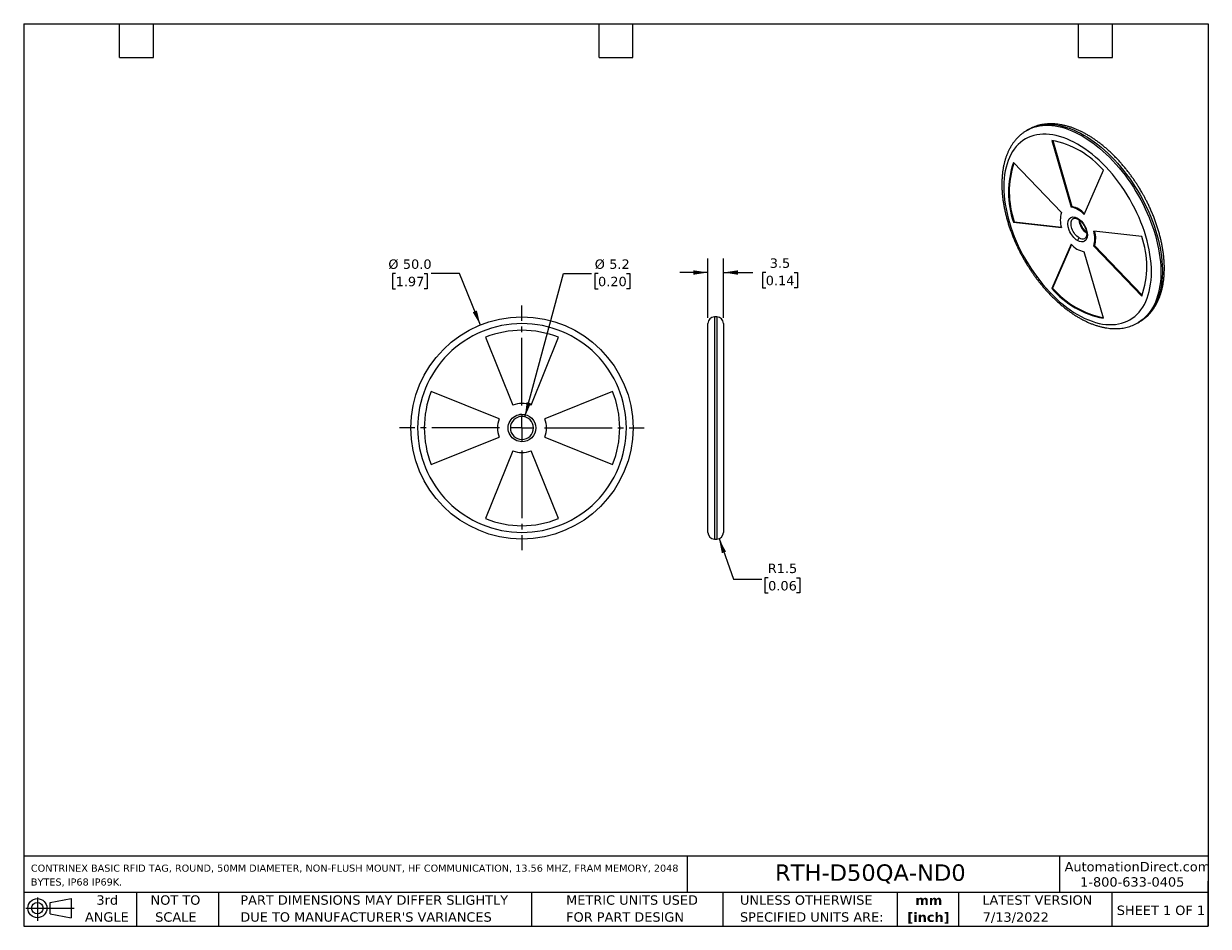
# Model space of a CAD drawing. Header units: millimetres. Extents: x 6 to 273, y 6 to 210.
import ezdxf

# ---------------------------------------------------------------- set-up
doc = ezdxf.new("R2010")
doc.units = ezdxf.units.MM
doc.linetypes.add('SLD-Center', pattern=[19.05, 15.24, -1.27, 1.27, -1.27])
doc.linetypes.add('SLD-Solid', pattern=[0])
doc.layers.add('CENTER', color=40, linetype='SLD-Center')
doc.layers.add('DIMENSIONS', color=140, linetype='SLD-Solid', lineweight=25)
doc.layers.add('TEXT', color=140, linetype='SLD-Solid', lineweight=25)
doc.styles.add('SLDTEXTSTYLE0', font='VERDANA.TTF')
doc.styles.add('SLDTEXTSTYLE1', font='VERDANAB.TTF')
doc.dimstyles.new('SLDDIMSTYLE0', dxfattribs={"dimtxt": 2.158008, "dimasz": 3.302, "dimexe": 0, "dimexo": 0.0625, "dimgap": 0.539502, "dimtad": 0, "dimtih": 1, "dimtoh": 1, "dimrnd": 1e-09, "dimzin": 4, "dimdsep": 46, "dimtxsty": 'SLDTEXTSTYLE0', "dimsah": 1, "dimcen": 0, "dimadec": 0, "dimazin": 1, "dimtfac": 1, "dimtofl": 0, "dimtmove": 0, "dimatfit": 3, "dimfxl": 0, "dimfrac": 2, "dimtolj": 1, "dimtzin": 12, "dimarcsym": 0})
doc.dimstyles.new('SLDDIMSTYLE1', dxfattribs={"dimtxt": 2.158008, "dimasz": 3.302, "dimexe": 0, "dimexo": 0.0625, "dimgap": 0.539502, "dimtad": 0, "dimtih": 1, "dimtoh": 1, "dimrnd": 1e-09, "dimzin": 12, "dimdsep": 46, "dimtxsty": 'SLDTEXTSTYLE0', "dimsah": 1, "dimcen": 0, "dimadec": 0, "dimazin": 3, "dimtfac": 1, "dimtofl": 0, "dimtmove": 0, "dimatfit": 3, "dimfxl": 0, "dimfrac": 2, "dimtolj": 1, "dimtzin": 12, "dimarcsym": 0})
doc.dimstyles.new('SLDDIMSTYLE2', dxfattribs={"dimtxt": 2.158008, "dimasz": 3.302, "dimexe": 0, "dimexo": 0.0625, "dimgap": 0.539502, "dimtad": 0, "dimtih": 1, "dimtoh": 1, "dimrnd": 1e-09, "dimzin": 12, "dimdsep": 46, "dimtxsty": 'SLDTEXTSTYLE0', "dimsah": 1, "dimcen": 0.09, "dimadec": 0, "dimazin": 3, "dimtfac": 1, "dimtmove": 0, "dimatfit": 0, "dimfxl": 0, "dimfrac": 2, "dimtolj": 1, "dimtzin": 12, "dimarcsym": 0})
doc.dimstyles.new('SLDDIMSTYLE3', dxfattribs={"dimtxt": 2.158008, "dimasz": 3.302, "dimexe": 0, "dimexo": 0.0625, "dimgap": 0.539502, "dimtad": 0, "dimtih": 1, "dimtoh": 1, "dimrnd": 1e-09, "dimzin": 12, "dimdsep": 46, "dimtxsty": 'SLDTEXTSTYLE0', "dimsah": 1, "dimcen": 0, "dimadec": 0, "dimazin": 3, "dimtfac": 1, "dimtofl": 0, "dimtmove": 0, "dimatfit": 3, "dimfxl": 0, "dimfrac": 2, "dimtolj": 1, "dimtzin": 12, "dimarcsym": 0})

# ---------------------------------------------------------------- blocks, each defined once
blk = doc.blocks.new('Block11')
at = {"color": 7, "linetype": 'SLD-Solid', "lineweight": 18}
for p, q in [((0, 2.88), (10.87, 2.88)), ((2.59, 5.31), (2.59, 0)), ((5.48, 4.17), (10.18, 5.03)), ((5.48, 1.6), (5.48, 4.17)), ((10.18, 5.03), (10.18, 0.73)), ((5.48, 1.6), (10.18, 0.73))]:
    blk.add_line(p, q, dxfattribs=at)
for radius in [2.15, 1.29]:
    blk.add_circle((2.59, 2.88), radius, dxfattribs=at)
blk = doc.blocks.new('Block12')
at = {"color": 7, "linetype": 'Continuous'}
blk.add_blockref('Block11', (0, 0), dxfattribs=at)
blk = doc.blocks.new('SW_NOTE_0')
at = {"layer": 'TEXT', "color": 0, "char_height": 1.5875, "attachment_point": 1, "style": 'SLDTEXTSTYLE0'}
for s, insert in [('CONTRINEX BASIC RFID TAG, ROUND, 50MM DIAMETER, NON-FLUSH MOUNT, HF COMMUNICATION, 13.56 MHZ, FRAM MEMORY, 2048 ', (0, 2.02)), ('BYTES, IP68 IP69K.', (0, -1.1))]:
    blk.add_mtext(s, dxfattribs=dict(at, insert=insert))
blk = doc.blocks.new('SW_NOTE_0_1')
at = {"layer": 'TEXT', "color": 0, "char_height": 2.117, "attachment_point": 2, "style": 'SLDTEXTSTYLE1'}
for s, insert in [('mm', (2.84, 2.69)), ('[inch]', (2.76, -1.13))]:
    blk.add_mtext(s, dxfattribs=dict(at, insert=insert))
blk = doc.blocks.new('SW_NOTE_0_2')
at = {"layer": 'TEXT', "color": 0, "char_height": 2.1167, "attachment_point": 1, "style": 'SLDTEXTSTYLE0'}
for s, insert in [('UNLESS OTHERWISE ', (0, 2.69)), ('SPECIFIED UNITS ARE:', (0, -1.13))]:
    blk.add_mtext(s, dxfattribs=dict(at, insert=insert))
blk = doc.blocks.new('SW_NOTE_0_3')
at = {"layer": 'TEXT', "color": 0, "char_height": 2.1167, "attachment_point": 1, "style": 'SLDTEXTSTYLE0'}
for s, insert in [('PART DIMENSIONS MAY DIFFER SLIGHTLY ', (0, 2.69)), ("DUE TO MANUFACTURER'S VARIANCES", (0, -1.13))]:
    blk.add_mtext(s, dxfattribs=dict(at, insert=insert))
blk = doc.blocks.new('SW_NOTE_0_4')
at = {"layer": 'TEXT', "color": 0, "char_height": 2.117, "attachment_point": 2, "style": 'SLDTEXTSTYLE0'}
for s, insert in [('NOT TO', (5.26, 2.69)), ('SCALE', (5.35, -1.13))]:
    blk.add_mtext(s, dxfattribs=dict(at, insert=insert))
blk = doc.blocks.new('SW_NOTE_0_5')
at = {"layer": 'TEXT', "color": 0, "char_height": 2.117, "attachment_point": 2, "style": 'SLDTEXTSTYLE0'}
for s, insert in [('3rd', (2.32, 2.69)), ('ANGLE', (2.22, -1.13))]:
    blk.add_mtext(s, dxfattribs=dict(at, insert=insert))
blk = doc.blocks.new('SW_NOTE_0_6')
at = {"layer": 'TEXT', "color": 0, "char_height": 2.1167, "attachment_point": 1, "style": 'SLDTEXTSTYLE0'}
for s, insert in [('METRIC UNITS USED ', (0, 2.69)), ('FOR PART DESIGN', (0, -1.13))]:
    blk.add_mtext(s, dxfattribs=dict(at, insert=insert))
blk = doc.blocks.new('_D')
at = {"layer": 'DIMENSIONS'}
for p, q in [((90.08, 153.31), (89.36, 153.31)), ((89.36, 153.31), (89.36, 149.88)), ((96.49, 153.31), (97.22, 153.31)), ((97.22, 153.31), (97.22, 149.88)), ((104.47, 153.31), (98.12, 153.31)), ((109.16, 141.71), (104.47, 153.31)), ((89.36, 149.88), (90.08, 149.88)), ((97.22, 149.88), (96.49, 149.88))]:
    blk.add_line(p, q, dxfattribs=at)
blk.add_solid([(109.16, 141.71), (108.39, 144.97), (107.45, 144.59)], dxfattribs=at)
at = {"layer": 'DIMENSIONS', "char_height": 2.117, "attachment_point": 1, "style": 'SLDTEXTSTYLE0'}
for s, insert in [('%%c', (88.45, 156.48)), ('50.0', (91.71, 156.48)), ('1.97', (90.08, 152.57))]:
    blk.add_mtext(s, dxfattribs=dict(at, insert=insert))
blk = doc.blocks.new('_D_1')
at = {"layer": 'DIMENSIONS'}
for p, q in [((119.2, 121.05), (127.85, 153.31)), ((127.85, 153.31), (134.2, 153.31)), ((135.65, 153.31), (134.92, 153.31)), ((134.92, 153.31), (134.92, 149.88)), ((142.06, 153.31), (142.78, 153.31)), ((142.78, 153.31), (142.78, 149.88)), ((134.92, 149.88), (135.65, 149.88)), ((142.78, 149.88), (142.06, 149.88))]:
    blk.add_line(p, q, dxfattribs=at)
blk.add_solid([(119.2, 121.05), (120.55, 124.11), (119.57, 124.37)], dxfattribs=at)
at = {"layer": 'DIMENSIONS', "char_height": 2.117, "attachment_point": 1, "style": 'SLDTEXTSTYLE0'}
for s, insert in [('%%c', (134.91, 156.48)), ('5.2', (138.17, 156.48)), ('0.20', (135.65, 152.57))]:
    blk.add_mtext(s, dxfattribs=dict(at, insert=insert))
blk = doc.blocks.new('SW_CENTERMARKSYMBOL_0')
at = {"layer": 'CENTER', "color": 0}
for p, q in [((0, 5.08), (0, 27.54)), ((-5.08, 0), (-27.54, 0)), ((0, 0), (-2.54, 0)), ((0, 0), (0, 2.54)), ((0, 0), (0, -2.54)), ((0, 0), (2.54, 0)), ((5.08, 0), (27.54, 0)), ((0, -5.08), (0, -27.54))]:
    blk.add_line(p, q, dxfattribs=at)
blk = doc.blocks.new('_D_2')
at = {"layer": 'DIMENSIONS'}
for p, q in [((160.39, 143.31), (160.39, 156.71)), ((163.89, 143.31), (163.89, 156.71)), ((160.39, 153.54), (154.04, 153.54)), ((163.89, 153.54), (170.48, 153.54)), ((173.41, 153.54), (172.68, 153.54)), ((172.68, 153.54), (172.68, 150.11)), ((179.82, 153.54), (180.55, 153.54)), ((180.55, 153.54), (180.55, 150.11)), ((172.68, 150.11), (173.41, 150.11)), ((180.55, 150.11), (179.82, 150.11))]:
    blk.add_line(p, q, dxfattribs=at)
for points in [[(160.39, 153.54), (157.09, 154.04), (157.09, 153.03)], [(163.89, 153.54), (167.19, 153.03), (167.19, 154.04)]]:
    blk.add_solid(points, dxfattribs=at)
at = {"layer": 'DIMENSIONS', "char_height": 2.117, "attachment_point": 1, "style": 'SLDTEXTSTYLE0'}
for s, insert in [('3.5', (174.31, 156.71)), ('0.14', (173.41, 152.8))]:
    blk.add_mtext(s, dxfattribs=dict(at, insert=insert))
blk = doc.blocks.new('_D_3')
at = {"layer": 'DIMENSIONS'}
for p, q in [((162.89, 93.62), (166.15, 84.52)), ((166.15, 84.52), (172.5, 84.52)), ((173.95, 84.82), (173.23, 84.82)), ((173.23, 84.82), (173.23, 81.39)), ((180.36, 84.82), (181.09, 84.82)), ((181.09, 84.82), (181.09, 81.39)), ((173.23, 81.39), (173.95, 81.39)), ((181.09, 81.39), (180.36, 81.39))]:
    blk.add_line(p, q, dxfattribs=at)
blk.add_solid([(162.89, 93.62), (163.53, 90.34), (164.48, 90.69)], dxfattribs=at)
at = {"layer": 'DIMENSIONS', "char_height": 2.117, "attachment_point": 1, "style": 'SLDTEXTSTYLE0'}
for s, insert in [('R1.5', (173.87, 87.99)), ('0.06', (173.95, 84.08))]:
    blk.add_mtext(s, dxfattribs=dict(at, insert=insert))

msp = doc.modelspace()

# ---------------------------------------------------------------- linework, layer by layer
for p, q in [((232.542, 185.71), (232.189, 185.506)), ((232.542, 185.71), (232.561, 185.721)), ((237.826, 183.259), (242.174, 168.258)), ((238.044, 183.232), (242.353, 168.361)), ((240.01, 167.009), (229.193, 178.274)), ((245.081, 166.58), (249.428, 176.562)), ((242.353, 168.361), (242.174, 168.258)), ((229.193, 164.876), (229.372, 164.98)), ((229.193, 164.876), (240.01, 163.652)), ((229.372, 164.98), (239.974, 163.78)), ((258.061, 161.608), (247.244, 162.833)), ((242.174, 159.905), (237.826, 149.923)), ((242.267, 159.81), (238.006, 150.027)), ((249.428, 143.225), (245.081, 158.227)), ((247.244, 159.476), (247.423, 159.58)), ((247.244, 159.476), (258.061, 148.211)), ((247.423, 159.58), (258.147, 148.413)), ((238.006, 150.027), (237.826, 149.923)), ((162.388, 143.536), (161.888, 143.536)), ((161.888, 143.536), (161.888, 93.536)), ((162.388, 143.536), (162.388, 93.536)), ((257.187, 142.203), (257.168, 142.193)), ((257.187, 142.203), (257.54, 142.407)), ((110.325, 138.949), (116.473, 123.65)), ((120.584, 123.65), (126.732, 138.949)), ((113.414, 120.591), (98.115, 126.739)), ((138.942, 126.739), (123.643, 120.591)), ((118.529, 121.636), (118.529, 121.136)), ((98.115, 110.332), (113.414, 116.48)), ((118.529, 115.936), (118.529, 115.436)), ((123.643, 116.48), (138.942, 110.332)), ((116.473, 113.421), (110.325, 98.122)), ((126.732, 98.122), (120.584, 113.421)), ((161.888, 93.536), (162.388, 93.536))]:
    msp.add_line(p, q)
at = {"flags": 128}
for points in [[(232.561, 185.721), (232.963, 185.937), (233.546, 186.203), (234.151, 186.425), (234.778, 186.604), (235.424, 186.739), (236.09, 186.829), (236.773, 186.875), (237.472, 186.876), (238.186, 186.832), (238.914, 186.744), (239.653, 186.611), (240.403, 186.435), (241.162, 186.214), (241.929, 185.95), (242.702, 185.643), (243.479, 185.294), (244.259, 184.904), (245.041, 184.472), (245.823, 184.001), (246.604, 183.49), (247.381, 182.942), (248.154, 182.357), (248.92, 181.735), (249.679, 181.079), (250.43, 180.39), (251.169, 179.669), (251.896, 178.917), (252.61, 178.137), (253.31, 177.328), (253.993, 176.494), (254.658, 175.635), (255.305, 174.754), (255.932, 173.852), (256.537, 172.93), (257.12, 171.992), (257.679, 171.037), (258.213, 170.069), (258.722, 169.089), (259.204, 168.1), (259.658, 167.102), (260.083, 166.099), (260.479, 165.091), (260.845, 164.082), (261.18, 163.072), (261.483, 162.065), (261.754, 161.061), (261.993, 160.063), (262.198, 159.073), (262.37, 158.093), (262.507, 157.124), (262.611, 156.169), (262.68, 155.23), (262.715, 154.308), (262.715, 153.404), (262.68, 152.522), (262.611, 151.662), (262.507, 150.827), (262.37, 150.017), (262.198, 149.235), (261.993, 148.482), (261.754, 147.76), (261.483, 147.069), (261.18, 146.412), (260.845, 145.789), (260.479, 145.202), (260.083, 144.651), (259.658, 144.139), (259.204, 143.666), (258.722, 143.233), (258.213, 142.84), (257.679, 142.489), (257.54, 142.407)], [(232.195, 185.509), (232.609, 185.733), (233.192, 185.999), (233.797, 186.221), (234.424, 186.4), (235.071, 186.535), (235.736, 186.625), (236.419, 186.671), (237.118, 186.672), (237.833, 186.628), (238.56, 186.54), (239.299, 186.407), (240.049, 186.231), (240.809, 186.01), (241.575, 185.746), (242.348, 185.439), (243.125, 185.09), (243.906, 184.7), (244.688, 184.268)], [(244.688, 184.268), (245.47, 183.797), (246.25, 183.286), (247.027, 182.738), (247.8, 182.152), (248.567, 181.531), (249.326, 180.875), (250.076, 180.186), (250.815, 179.465), (251.543, 178.713), (252.257, 177.933), (252.956, 177.124), (253.639, 176.29), (254.305, 175.431), (254.951, 174.55), (255.578, 173.648), (256.183, 172.726), (256.766, 171.787), (257.325, 170.833), (257.86, 169.865), (258.368, 168.885), (258.85, 167.896), (259.304, 166.898), (259.73, 165.895), (260.126, 164.887), (260.492, 163.878), (260.826, 162.868), (261.13, 161.861), (261.401, 160.857), (261.639, 159.859), (261.844, 158.869), (262.016, 157.889), (262.154, 156.92), (262.257, 155.965), (262.326, 155.026), (262.361, 154.104), (262.361, 153.2), (262.326, 152.318), (262.257, 151.458), (262.154, 150.623), (262.016, 149.813), (261.844, 149.031), (261.639, 148.278), (261.401, 147.556), (261.13, 146.865), (260.826, 146.207), (260.492, 145.585), (260.126, 144.997), (259.73, 144.447), (259.304, 143.935), (258.85, 143.462), (258.368, 143.029), (257.86, 142.636), (257.325, 142.285), (257.187, 142.203)], [(243.981, 161.323), (243.73, 161.488), (243.485, 161.688), (243.248, 161.922), (243.025, 162.184), (242.82, 162.469), (242.637, 162.773), (242.479, 163.089), (242.348, 163.412), (242.248, 163.735), (242.181, 164.054), (242.146, 164.36), (242.146, 164.65), (242.181, 164.917), (242.248, 165.157), (242.348, 165.365), (242.479, 165.538), (242.637, 165.671), (242.681, 165.698)]]:
    msp.add_lwpolyline(points, dxfattribs=at)
msp.add_circle((118.529, 118.536), 25)
for centre, radius, start, end in [((234.006, 163.245), 20.375, 40.81081, 79.19457), ((248.441, 171.575), 20.38, 160.8112, 199.1888), ((248.784, 171.704), 20.543, 161.63746, 199.10485), ((241.216, 163.243), 5.105, 40.81081, 79.19457), ((241.416, 163.402), 5.047, 41.98863, 79.29424), ((244.833, 165.33), 5.107, 160.8112, 199.1888), ((243.864, 165.743), 0.239, 172.67571, 236.62928), ((247.938, 165.731), 4.037, 184.32732, 235.67662), ((242.421, 161.154), 5.107, 340.8112, 19.1888), ((242.658, 161.247), 5.049, 340.7116, 18.0116), ((244.395, 160.676), 0.768, 122.60548, 177.39452), ((244.744, 162.388), 1.31, 234.37802, 293.61574), ((238.813, 154.91), 20.38, 340.8112, 19.1888), ((246.038, 163.242), 5.105, 220.81081, 259.19457), ((253.248, 163.239), 20.375, 220.81081, 259.19457), ((253.531, 163.473), 20.539, 220.89479, 258.36811), ((161.888, 142.036), 1.5, 90, 180), ((162.388, 142.036), 1.5, 0, 90), ((118.529, 118.536), 22, 68.10579, 111.89421), ((118.529, 118.536), 22, 158.10579, 201.89421), ((118.529, 118.536), 22, 338.10579, 21.89421), ((118.529, 118.536), 5.512, 68.10579, 111.89421), ((118.529, 118.536), 5.512, 158.10579, 201.89421), ((118.529, 118.536), 2.6, 90, 270), ((118.529, 118.536), 2.6, 270, 90), ((118.529, 118.536), 5.512, 338.10579, 21.89421), ((118.529, 118.536), 5.512, 248.10579, 291.89421), ((118.529, 118.536), 22, 248.10579, 291.89421), ((161.888, 95.036), 1.5, 180, 270), ((162.388, 95.036), 1.5, 270, 0)]:
    msp.add_arc(centre, radius, start, end)
for points, knots in [([(258.091, 171.592), (257.909, 171.902), (257.654, 172.337), (257.262, 172.969), (256.922, 173.503), (256.506, 174.131), (256.057, 174.782), (255.574, 175.452), (255.064, 176.131), (254.529, 176.812), (253.973, 177.49), (253.396, 178.16), (252.802, 178.818), (252.191, 179.463), (251.566, 180.092), (250.928, 180.702), (250.278, 181.291), (249.617, 181.858), (248.946, 182.402), (248.267, 182.921), (247.581, 183.414), (246.889, 183.879), (246.192, 184.315), (245.491, 184.722), (244.787, 185.099), (244.081, 185.444), (243.374, 185.757), (242.667, 186.037), (241.962, 186.284), (241.259, 186.495), (240.56, 186.672), (239.865, 186.813), (239.176, 186.917), (238.494, 186.985), (237.82, 187.016), (237.156, 187.009), (236.501, 186.964), (235.858, 186.882), (235.228, 186.76), (234.611, 186.601), (234.008, 186.403), (233.422, 186.164), (232.94, 185.936), (232.662, 185.774), (232.566, 185.717)], [0, 0, 0, 0, 0.027884, 0.0391031, 0.0577346, 0.0770632, 0.0977845, 0.1193985, 0.1417039, 0.1645405, 0.1877945, 0.2113822, 0.2352406, 0.2593217, 0.2835883, 0.3080113, 0.3325673, 0.3572377, 0.3820073, 0.4068635, 0.431796, 0.4567959, 0.4818557, 0.5069686, 0.5321284, 0.5573293, 0.5825632, 0.6078237, 0.6331039, 0.6583964, 0.6836937, 0.7089877, 0.7342709, 0.7595366, 0.7847796, 0.8099975, 0.8351914, 0.8603672, 0.8855364, 0.9107163, 0.9359307, 0.9612089, 0.9865855, 1, 1, 1, 1]), ([(232.198, 185.505), (232.115, 185.459), (231.846, 185.308), (231.413, 185.012), (230.898, 184.619), (230.406, 184.183), (229.936, 183.707), (229.491, 183.191), (229.071, 182.634), (228.678, 182.037), (228.327, 181.422), (228.016, 180.796), (227.743, 180.164), (227.497, 179.507), (227.28, 178.824), (227.091, 178.118), (226.931, 177.39), (226.8, 176.641), (226.698, 175.873), (226.625, 175.087), (226.581, 174.284), (226.566, 173.466), (226.58, 172.634), (226.622, 171.79), (226.693, 170.934), (226.792, 170.068), (226.918, 169.194), (227.072, 168.313), (227.253, 167.426), (227.461, 166.535), (227.695, 165.642), (227.954, 164.747), (228.237, 163.853), (228.545, 162.962), (228.875, 162.076), (229.226, 161.199), (229.595, 160.336), (229.975, 159.5), (230.351, 158.72), (230.691, 158.049), (231.006, 157.452), (231.31, 156.895), (231.528, 156.513), (231.638, 156.321)], [0, 0, 0, 0, 0.0114347, 0.0370919, 0.062955, 0.0890617, 0.1154472, 0.1421407, 0.1691632, 0.1965265, 0.2242316, 0.2493331, 0.274546, 0.2998548, 0.325244, 0.3506979, 0.3762011, 0.4017397, 0.427301, 0.4528743, 0.4784505, 0.504021, 0.5295791, 0.5551204, 0.5806413, 0.6061389, 0.6316104, 0.6570531, 0.6824639, 0.7078391, 0.7331733, 0.758459, 0.783685, 0.8088332, 0.8338737, 0.8587536, 0.88337, 0.907495, 0.9305088, 0.9508259, 0.9658878, 0.9828803, 1, 1, 1, 1]), ([(243.627, 182.431), (248.034, 179.887), (252.261, 175.425), (258.493, 164.63), (260.244, 158.738), (260.244, 148.56), (258.493, 144.69), (252.261, 141.091), (248.034, 141.509), (239.22, 146.598), (234.993, 151.06), (228.761, 161.854), (227.01, 167.746), (227.01, 177.924), (228.761, 181.794), (234.993, 185.393), (239.22, 184.975), (243.627, 182.431)], [0, 0, 0, 0, 0.125, 0.125, 0.25, 0.25, 0.375, 0.375, 0.5, 0.5, 0.625, 0.625, 0.75, 0.75, 0.875, 0.875, 1, 1, 1, 1]), ([(257.531, 142.408), (257.614, 142.455), (257.883, 142.605), (258.316, 142.901), (258.831, 143.295), (259.323, 143.73), (259.793, 144.206), (260.238, 144.722), (260.658, 145.279), (261.051, 145.877), (261.402, 146.491), (261.713, 147.118), (261.986, 147.749), (262.232, 148.407), (262.449, 149.089), (262.638, 149.795), (262.798, 150.523), (262.929, 151.272), (263.031, 152.04), (263.104, 152.826), (263.148, 153.629), (263.163, 154.447), (263.149, 155.279), (263.107, 156.124), (263.036, 156.979), (262.937, 157.845), (262.811, 158.719), (262.657, 159.6), (262.476, 160.487), (262.268, 161.378), (262.034, 162.272), (261.775, 163.166), (261.492, 164.06), (261.184, 164.951), (260.854, 165.837), (260.503, 166.714), (260.134, 167.577), (259.754, 168.413), (259.378, 169.193), (259.038, 169.864), (258.723, 170.461), (258.419, 171.018), (258.201, 171.4), (258.091, 171.592)], [0, 0, 0, 0, 0.0114347, 0.0370919, 0.062955, 0.0890617, 0.1154472, 0.1421407, 0.1691632, 0.1965265, 0.2242316, 0.2493331, 0.274546, 0.2998548, 0.325244, 0.3506979, 0.3762011, 0.4017397, 0.427301, 0.4528743, 0.4784505, 0.504021, 0.5295791, 0.5551204, 0.5806413, 0.6061389, 0.6316104, 0.6570531, 0.6824639, 0.7078391, 0.7331733, 0.758459, 0.783685, 0.8088332, 0.8338737, 0.8587536, 0.88337, 0.907495, 0.9305088, 0.9508259, 0.9658878, 0.9828803, 1, 1, 1, 1]), ([(243.627, 160.711), (242.844, 161.163), (242.12, 162.063), (241.337, 164.082), (241.337, 165.047), (242.12, 166.161), (242.844, 166.226), (243.627, 165.774)], [0, 0, 0, 0, 0.3333333, 0.3333333, 0.6666667, 0.6666667, 1, 1, 1, 1]), ([(242.689, 165.701), (242.728, 165.72), (242.802, 165.756), (242.937, 165.778), (243.084, 165.776), (243.247, 165.749), (243.424, 165.694), (243.587, 165.626), (243.692, 165.564), (243.731, 165.541)], [0, 0, 0, 0, 0.1806535, 0.3393744, 0.4877764, 0.6316359, 0.773741, 0.915328, 1, 1, 1, 1]), ([(243.627, 165.774), (244.208, 165.438), (244.766, 164.849), (245.588, 163.425), (245.819, 162.648), (245.819, 161.306), (245.588, 160.795), (244.766, 160.32), (244.208, 160.375), (243.627, 160.711)], [0, 0, 0, 0, 0.25, 0.25, 0.5, 0.5, 0.75, 0.75, 1, 1, 1, 1]), ([(243.731, 165.541), (243.757, 165.527), (243.848, 165.477), (244.009, 165.363), (244.208, 165.202), (244.4, 165.019), (244.579, 164.826), (244.728, 164.643), (244.856, 164.471), (244.977, 164.294), (245.055, 164.163), (245.098, 164.091)], [0, 0, 0, 0, 0.0545046, 0.1903098, 0.325603, 0.4590396, 0.5871641, 0.706026, 0.7913967, 0.8856811, 1, 1, 1, 1]), ([(244.631, 163.822), (244.576, 163.922), (244.498, 164.063), (244.399, 164.276), (244.321, 164.459), (244.242, 164.677), (244.174, 164.902), (244.123, 165.109), (244.103, 165.237), (244.094, 165.29)], [0, 0, 0, 0, 0.2077195, 0.2923938, 0.4321224, 0.5760204, 0.7289264, 0.8866569, 1, 1, 1, 1]), ([(245.635, 162.623), (245.597, 162.654), (245.493, 162.736), (245.329, 162.894), (245.15, 163.087), (245.001, 163.27), (244.873, 163.443), (244.752, 163.619), (244.674, 163.75), (244.631, 163.822)], [0, 0, 0, 0, 0.1029792, 0.2804642, 0.4508837, 0.6089828, 0.722535, 0.8479435, 1, 1, 1, 1]), ([(245.098, 164.091), (245.153, 163.991), (245.231, 163.85), (245.33, 163.637), (245.408, 163.454), (245.487, 163.236), (245.555, 163.011), (245.61, 162.781), (245.649, 162.554), (245.671, 162.334), (245.675, 162.125), (245.662, 161.931), (245.632, 161.756), (245.588, 161.601), (245.531, 161.468), (245.463, 161.356), (245.38, 161.266), (245.32, 161.211), (245.277, 161.194), (245.272, 161.192)], [0, 0, 0, 0, 0.0787274, 0.1108196, 0.1637779, 0.2183164, 0.2762691, 0.3360502, 0.3969906, 0.4585783, 0.5204979, 0.5826094, 0.6449748, 0.7078737, 0.771914, 0.8383654, 0.9095982, 0.9901086, 1, 1, 1, 1]), ([(231.638, 156.321), (231.82, 156.011), (232.075, 155.576), (232.466, 154.944), (232.807, 154.41), (233.223, 153.782), (233.672, 153.132), (234.155, 152.461), (234.665, 151.782), (235.2, 151.101), (235.756, 150.424), (236.333, 149.754), (236.927, 149.095), (237.537, 148.45), (238.163, 147.822), (238.801, 147.212), (239.451, 146.622), (240.112, 146.055), (240.783, 145.511), (241.462, 144.992), (242.148, 144.5), (242.84, 144.035), (243.537, 143.598), (244.238, 143.191), (244.942, 142.814), (245.648, 142.469), (246.355, 142.156), (247.062, 141.876), (247.767, 141.63), (248.47, 141.418), (249.169, 141.241), (249.864, 141.1), (250.553, 140.996), (251.235, 140.928), (251.909, 140.897), (252.573, 140.904), (253.228, 140.949), (253.871, 141.032), (254.501, 141.153), (255.118, 141.313), (255.721, 141.51), (256.306, 141.749), (256.789, 141.977), (257.067, 142.14), (257.163, 142.196)], [0, 0, 0, 0, 0.027884, 0.0391031, 0.0577346, 0.0770632, 0.0977845, 0.1193985, 0.1417039, 0.1645405, 0.1877945, 0.2113822, 0.2352406, 0.2593217, 0.2835883, 0.3080113, 0.3325673, 0.3572377, 0.3820073, 0.4068635, 0.431796, 0.4567959, 0.4818557, 0.5069686, 0.5321284, 0.5573293, 0.5825632, 0.6078237, 0.6331039, 0.6583964, 0.6836937, 0.7089877, 0.7342709, 0.7595366, 0.7847796, 0.8099975, 0.8351914, 0.8603672, 0.8855364, 0.9107163, 0.9359307, 0.9612089, 0.9865855, 1, 1, 1, 1]), ([(118.529, 142.036), (124.761, 142.036), (130.739, 139.56), (139.553, 130.746), (142.029, 124.768), (142.029, 112.303), (139.553, 106.326), (130.739, 97.512), (124.761, 95.036), (112.296, 95.036), (106.319, 97.512), (97.505, 106.326), (95.029, 112.303), (95.029, 124.768), (97.505, 130.746), (106.319, 139.56), (112.296, 142.036), (118.529, 142.036)], [0, 0, 0, 0, 0.125, 0.125, 0.25, 0.25, 0.375, 0.375, 0.5, 0.5, 0.625, 0.625, 0.75, 0.75, 0.875, 0.875, 1, 1, 1, 1]), ([(160.388, 95.036), (160.388, 95.036), (160.388, 97.512), (160.388, 106.326), (160.388, 112.303), (160.388, 124.768), (160.388, 130.746), (160.388, 139.56), (160.388, 142.036), (160.388, 142.036)], [0, 0, 0, 0, 0.25, 0.25, 0.5, 0.5, 0.75, 0.75, 1, 1, 1, 1]), ([(163.888, 142.036), (163.888, 142.036), (163.888, 139.56), (163.888, 130.746), (163.888, 124.768), (163.888, 112.303), (163.888, 106.326), (163.888, 97.512), (163.888, 95.036), (163.888, 95.036)], [0, 0, 0, 0, 0.25, 0.25, 0.5, 0.5, 0.75, 0.75, 1, 1, 1, 1]), ([(118.529, 115.436), (117.421, 115.436), (116.398, 116.027), (115.29, 117.945), (115.29, 119.127), (116.398, 121.045), (117.421, 121.636), (118.529, 121.636)], [0, 0, 0, 0, 0.3333333, 0.3333333, 0.6666667, 0.6666667, 1, 1, 1, 1]), ([(118.529, 121.636), (119.351, 121.636), (120.139, 121.309), (121.302, 120.146), (121.629, 119.358), (121.629, 117.714), (121.302, 116.925), (120.139, 115.762), (119.351, 115.436), (118.529, 115.436)], [0, 0, 0, 0, 0.25, 0.25, 0.5, 0.5, 0.75, 0.75, 1, 1, 1, 1])]:
    msp.add_open_spline(points, degree=3, knots=knots)
at = {"layer": 'TEXT'}
for p, q in [((6.35, 209.55), (273.05, 209.55)), ((6.35, 209.55), (6.35, 6.35)), ((27.94, 201.93), (27.94, 209.55)), ((35.56, 201.93), (35.56, 209.55)), ((135.89, 201.93), (135.89, 209.55)), ((143.51, 201.93), (143.51, 209.55)), ((243.84, 201.93), (243.84, 209.55)), ((251.46, 201.93), (251.46, 209.55)), ((273.05, 209.55), (273.05, 6.35)), ((27.94, 201.93), (35.56, 201.93)), ((135.89, 201.93), (143.51, 201.93)), ((243.84, 201.93), (251.46, 201.93)), ((273.05, 22.126), (6.35, 22.126)), ((155.759, 22.126), (155.759, 13.97)), ((239.575, 22.126), (239.575, 13.97)), ((273.05, 6.35), (273.05, 16.51)), ((273.05, 13.97), (6.35, 13.97)), ((31.75, 13.97), (31.75, 6.35)), ((50.212, 13.97), (50.212, 6.35)), ((120.646, 13.97), (120.646, 6.35)), ((163.78, 13.97), (163.78, 6.35)), ((203.024, 13.97), (203.024, 6.35)), ((216.812, 13.97), (216.812, 6.35)), ((251.349, 13.97), (251.349, 6.35)), ((6.35, 6.35), (273.05, 6.35))]:
    msp.add_line(p, q, dxfattribs=at)

# ---------------------------------------------------------------- block references
at = {"layer": 'CENTER'}
msp.add_blockref('SW_CENTERMARKSYMBOL_0', (118.529, 118.536), dxfattribs=at)
at = {"layer": 'TEXT'}
for name, p in [('SW_NOTE_0', (7.966, 18.217)), ('SW_NOTE_0_5', (22.847, 10.635)), ('SW_NOTE_0_4', (35.257, 10.635)), ('SW_NOTE_0_3', (55.119, 10.635)), ('SW_NOTE_0_6', (128.478, 10.635)), ('SW_NOTE_0_2', (167.608, 10.635)), ('Block12', (6.838, 7.554)), ('SW_NOTE_0_1', (207.286, 10.592))]:
    msp.add_blockref(name, p, dxfattribs=at)

# ---------------------------------------------------------------- texts
at = {"layer": 'TEXT', "style": 'SLDTEXTSTYLE0'}
for s, insert, char_height, attachment_point in [('RTH-D50QA-ND0', (175.502, 20.292), 3.70417, 1), ('AutomationDirect.com', (240.695, 20.836), 2.11667, 1), ('1-800-633-0405', (244.192, 17.397), 2.11667, 1), ('LATEST VERSION', (234.552, 13.324), 2.11667, 2), ('SHEET 1 OF 1', (252.441, 11.011), 2.11667, 1), ('7/13/2022', (229.701, 9.484), 2.1167, 2)]:
    msp.add_mtext(s, dxfattribs=dict(at, insert=insert, char_height=char_height, attachment_point=attachment_point))

# ---------------------------------------------------------------- dimensions: what is measured, and where the dimension line sits
at = {"layer": 'DIMENSIONS'}
for p1, p2, dimstyle, picture, middle in [((127.897, 95.357), (109.161, 141.714), 'SLDDIMSTYLE0', '_D', (93.288, 153.31)), ((117.856, 116.024), (119.202, 121.047), 'SLDDIMSTYLE1', '_D_1', (138.852, 153.31))]:
    dim = msp.add_diameter_dim_2p(p1=p1, p2=p2, dimstyle=dimstyle, dxfattribs=at)
    dim.commit()
    dim.dimension.update_dxf_attribs({"geometry": picture, "text_midpoint": middle, "dimtype": 163})
dim = msp.add_linear_dim(base=(163.888, 153.536), p1=(160.388, 142.036), p2=(163.888, 142.036), dimstyle='SLDDIMSTYLE2', dxfattribs=at)
dim.commit()
dim.dimension.update_dxf_attribs({"geometry": '_D_2', "text_midpoint": (176.614, 153.536), "dimtype": 160})
dim = msp.add_radius_dim(center=(162.388, 95.036), mpoint=(162.893, 93.623), dimstyle='SLDDIMSTYLE3', dxfattribs=at)
dim.commit()
dim.dimension.update_dxf_attribs({"geometry": '_D_3', "text_midpoint": (177.157, 84.517), "dimtype": 164})

doc.saveas('drawing.dxf')
